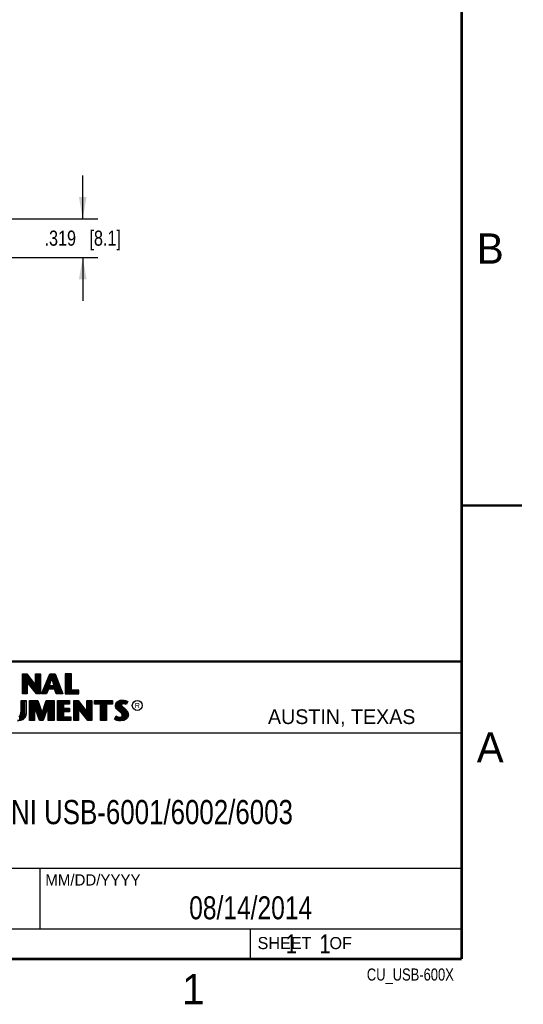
# Model space of a CAD drawing. Header units: inches. Extents: x 0 to 22, y 0 to 17.
# Tile 16 of 17: x 17.8 to 22, y 0.1 to 8.3. Entities that reach past the tile are written whole.
import ezdxf

# ---------------------------------------------------------------- set-up
doc = ezdxf.new("R2010")
doc.units = ezdxf.units.IN
doc.header["$LTSCALE"] = 1.21
doc.header["$MEASUREMENT"] = 0
doc.layers.get('0').update_dxf_attribs({"linetype": 'CONTINUOUS'})
for name, color, linetype in [('DETAIL', 7, 'CONTINUOUS'), ('DIMENSIONS', 7, 'CONTINUOUS'), ('NOTE', 7, 'CONTINUOUS')]:
    doc.layers.add(name, color=color, linetype=linetype)
doc.styles.get("Standard").update_dxf_attribs({"font": 'txt', "width": 0.8})
doc.styles.add('TEXTSTYLE_2', font='txt')
doc.dimstyles.new('DIMSTYLE_1', dxfattribs={"dimtxt": 0.125, "dimasz": 0.18, "dimexe": 0.125, "dimexo": 0.0625, "dimgap": 0.0625, "dimtad": 0, "dimtih": 1, "dimtoh": 1, "dimzin": 4, "dimdsep": 46, "dimtxsty": 'STANDARD', "dimblk": '_FILLED', "dimblk1": '_FILLED', "dimblk2": '_FILLED', "dimcen": 0.09, "dimadec": 0, "dimazin": 0, "dimtp": 0.01, "dimtm": 0.01, "dimtfac": 1, "dimtofl": 0, "dimtmove": 0, "dimatfit": 3, "dimldrblk": '_FILLED', "dimfxl": 1, "dimtolj": 1, "dimtzin": 4, "dimarcsym": 0})

# ---------------------------------------------------------------- blocks, each defined once
blk = doc.blocks.new('_FILLED')
at = {"color": 0, "linetype": 'BYBLOCK'}
blk.add_solid([(0, 0), (-1, 0.174), (-1, -0.174)], dxfattribs=at)
blk = doc.blocks.new('*D0')
at = {"layer": 'DIMENSIONS', "color": 2, "linetype": 'CONTINUOUS'}
for p, q in [((18.366, 6.6203), (18.366, 6.9803)), ((16.131, 6.6203), (18.491, 6.6203)), ((17.618, 6.3016), (18.491, 6.3016)), ((18.366, 6.3016), (18.366, 5.9416))]:
    blk.add_line(p, q, dxfattribs=at)
at = {"layer": 'DIMENSIONS', "color": 2, "linetype": 'CONTINUOUS', "xscale": 0.18, "yscale": 0.18, "zscale": 0.18}
for p, rotation in [((18.366, 6.6203), 270.0000051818), ((18.366, 6.3016), 90.0000051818)]:
    blk.add_blockref('_FILLED', p, dxfattribs=dict(at, rotation=rotation))
at = {"layer": 'DIMENSIONS', "color": 2, "linetype": 'CONTINUOUS', "insert": (18.366, 6.5235), "char_height": 0.125, "width": 1.025, "attachment_point": 2, "line_spacing_factor": 0.9}
blk.add_mtext('.319{\\Ftxt.shx;\\W1.000000;\\H0.125000; }[8.1]', dxfattribs=at)

msp = doc.modelspace()

# ---------------------------------------------------------------- linework, layer by layer
at = {"color": 2, "linetype": 'CONTINUOUS'}
for p, q in [((16.3737, 2.9596), (21.5037, 2.9596)), ((16.375, 2.96), (21.5, 2.96)), ((21.5037, 2.9596), (21.5037, 1.2496)), ((17.8673, 2.8592), (17.9039, 2.8592)), ((17.8673, 2.6915), (17.8673, 2.8592)), ((17.8721, 2.8543), (17.9015, 2.8543)), ((17.8721, 2.6963), (17.8721, 2.8543)), ((17.879, 2.6963), (17.879, 2.8543)), ((17.8874, 2.6963), (17.8874, 2.8543)), ((17.8941, 2.6963), (17.8941, 2.8543)), ((17.8991, 2.8543), (17.9019, 2.8042)), ((17.9015, 2.8543), (17.9813, 2.7492)), ((17.9039, 2.8592), (17.9764, 2.7636)), ((17.9764, 2.8592), (18.0162, 2.8592)), ((17.9764, 2.7636), (17.9764, 2.8592)), ((17.9813, 2.8543), (18.0114, 2.8543)), ((17.9813, 2.7492), (17.9813, 2.8543)), ((17.9858, 2.695), (17.9858, 2.8543)), ((17.9925, 2.6963), (17.9925, 2.8543)), ((17.9992, 2.6963), (17.9992, 2.8543)), ((18.0059, 2.6963), (18.0059, 2.8543)), ((18.0114, 2.8543), (18.0114, 2.6963)), ((18.0162, 2.8592), (18.0162, 2.6915)), ((18.0262, 2.6915), (18.0946, 2.8591)), ((18.0334, 2.6964), (18.0979, 2.8542)), ((18.0946, 2.8591), (18.1369, 2.8591)), ((18.0979, 2.8542), (18.1336, 2.8542)), ((18.0993, 2.803), (18.0993, 2.8542)), ((18.106, 2.8228), (18.106, 2.8542)), ((18.1127, 2.8228), (18.1127, 2.8542)), ((18.1193, 2.8002), (18.1193, 2.8542)), ((18.126, 2.7756), (18.126, 2.8542)), ((18.1327, 2.7364), (18.1327, 2.8542)), ((18.1336, 2.8542), (18.1935, 2.6964)), ((18.1369, 2.8591), (18.2005, 2.6915)), ((18.272, 2.8591), (18.2214, 2.8591)), ((18.2214, 2.8591), (18.2214, 2.6915)), ((18.2671, 2.8542), (18.2262, 2.8542)), ((18.2262, 2.8542), (18.2262, 2.6964)), ((18.2328, 2.6964), (18.2328, 2.8542)), ((18.2395, 2.6964), (18.2395, 2.8542)), ((18.2462, 2.6964), (18.2462, 2.8542)), ((18.2529, 2.6964), (18.2529, 2.8542)), ((18.2595, 2.6964), (18.2595, 2.8542)), ((18.2671, 2.7179), (18.2671, 2.8542)), ((18.272, 2.7227), (18.272, 2.8591)), ((17.9848, 2.6963), (17.9019, 2.8042)), ((17.9019, 2.8042), (17.9019, 2.6963)), ((17.9057, 2.7992), (17.9057, 2.8487)), ((17.9824, 2.6915), (17.9067, 2.7899)), ((17.9067, 2.7899), (17.9067, 2.6915)), ((17.9124, 2.7905), (17.9124, 2.8399)), ((17.9191, 2.7818), (17.9191, 2.8311)), ((17.9258, 2.7731), (17.9258, 2.8223)), ((17.9324, 2.7645), (17.9324, 2.8135)), ((17.9391, 2.7558), (17.9391, 2.8047)), ((17.9458, 2.7471), (17.9458, 2.7959)), ((17.9525, 2.7384), (17.9525, 2.7871)), ((17.9591, 2.7297), (17.9591, 2.7783)), ((17.9658, 2.7211), (17.9658, 2.7695)), ((18.0659, 2.7048), (18.0659, 2.776)), ((18.0726, 2.7214), (18.0726, 2.7924)), ((18.0793, 2.7364), (18.0793, 2.8087)), ((18.084, 2.7533), (18.1054, 2.8228)), ((18.086, 2.7364), (18.086, 2.825)), ((18.0905, 2.7581), (18.109, 2.8179)), ((18.0926, 2.7814), (18.0926, 2.8414)), ((18.1054, 2.8228), (18.1132, 2.8228)), ((18.109, 2.8179), (18.1095, 2.8179)), ((18.1095, 2.8179), (18.1258, 2.7581)), ((18.1132, 2.8228), (18.1321, 2.7533)), ((18.1394, 2.7295), (18.1394, 2.8389)), ((18.146, 2.7096), (18.146, 2.8213)), ((18.1527, 2.6964), (18.1527, 2.8038)), ((18.1594, 2.6964), (18.1594, 2.7862)), ((18.1661, 2.6964), (18.1661, 2.7686)), ((17.9067, 2.6915), (17.8673, 2.6915)), ((17.9019, 2.6963), (17.8721, 2.6963)), ((17.9725, 2.7124), (17.9725, 2.7607)), ((17.9792, 2.7037), (17.9813, 2.7492)), ((18.0162, 2.6915), (17.9824, 2.6915)), ((18.0114, 2.6963), (17.9848, 2.6963)), ((18.0658, 2.6915), (18.0262, 2.6915)), ((18.0625, 2.6964), (18.0334, 2.6964)), ((18.0392, 2.6964), (18.0392, 2.7107)), ((18.0459, 2.6964), (18.0459, 2.727)), ((18.0526, 2.6964), (18.0526, 2.7434)), ((18.0593, 2.6964), (18.0593, 2.7597)), ((18.0786, 2.7364), (18.0625, 2.6964)), ((18.0819, 2.7316), (18.0658, 2.6915)), ((18.137, 2.7364), (18.0786, 2.7364)), ((18.1335, 2.7316), (18.0819, 2.7316)), ((18.1321, 2.7533), (18.084, 2.7533)), ((18.1258, 2.7581), (18.0905, 2.7581)), ((18.0926, 2.7364), (18.0926, 2.7533)), ((18.0993, 2.7364), (18.0993, 2.7533)), ((18.106, 2.7364), (18.106, 2.7533)), ((18.1127, 2.7364), (18.1127, 2.7533)), ((18.1193, 2.7364), (18.1193, 2.7533)), ((18.126, 2.7364), (18.126, 2.7533)), ((18.147, 2.6915), (18.1335, 2.7316)), ((18.1505, 2.6964), (18.137, 2.7364)), ((18.2005, 2.6915), (18.147, 2.6915)), ((18.1935, 2.6964), (18.1505, 2.6964)), ((18.1727, 2.6964), (18.1727, 2.751)), ((18.1794, 2.6964), (18.1794, 2.7334)), ((18.1861, 2.6964), (18.1861, 2.7158)), ((18.2214, 2.6915), (18.3332, 2.6915)), ((18.2262, 2.6964), (18.3284, 2.6964)), ((18.2662, 2.6964), (18.2662, 2.7179)), ((18.3284, 2.7179), (18.2671, 2.7179)), ((18.3332, 2.7227), (18.272, 2.7227)), ((18.2729, 2.6964), (18.2729, 2.7179)), ((18.2796, 2.6964), (18.2796, 2.7179)), ((18.2862, 2.6964), (18.2862, 2.7179)), ((18.2929, 2.6964), (18.2929, 2.7179)), ((18.2996, 2.6964), (18.2996, 2.7179)), ((18.3063, 2.6964), (18.3063, 2.7179)), ((18.3129, 2.6964), (18.3129, 2.7179)), ((18.3196, 2.6964), (18.3196, 2.7179)), ((18.3284, 2.6964), (18.3284, 2.7179)), ((18.3332, 2.6915), (18.3332, 2.7227)), ((17.8557, 2.6384), (17.899, 2.6384)), ((17.8557, 2.5499), (17.8557, 2.6384)), ((17.8606, 2.6335), (17.8941, 2.6335)), ((17.8606, 2.5499), (17.8606, 2.6335)), ((17.8654, 2.4812), (17.8654, 2.6335)), ((17.8721, 2.4868), (17.8721, 2.6335)), ((17.8788, 2.4924), (17.8788, 2.6335)), ((17.8854, 2.5024), (17.8854, 2.6335)), ((17.8941, 2.6335), (17.8941, 2.5349)), ((17.899, 2.6384), (17.899, 2.5345)), ((17.9264, 2.6384), (17.9949, 2.6384)), ((17.9264, 2.4708), (17.9264, 2.6384)), ((17.9313, 2.6335), (17.9914, 2.6335)), ((17.9313, 2.4756), (17.9313, 2.6335)), ((17.9388, 2.4756), (17.9388, 2.6335)), ((17.9455, 2.4756), (17.9455, 2.6335)), ((17.9522, 2.4756), (17.9522, 2.6335)), ((17.9613, 2.6167), (17.9589, 2.6335)), ((18.0108, 2.4756), (17.9613, 2.6167)), ((17.9613, 2.6167), (17.9613, 2.4756)), ((17.9655, 2.6046), (17.9655, 2.6335)), ((17.9722, 2.5856), (17.9722, 2.6335)), ((17.9789, 2.5666), (17.9789, 2.6335)), ((17.9856, 2.5475), (17.9856, 2.6335)), ((17.9914, 2.6335), (18.03, 2.52)), ((17.9922, 2.5285), (17.9922, 2.6311)), ((17.9949, 2.6384), (18.0298, 2.5355)), ((17.9989, 2.5095), (17.9989, 2.6115)), ((18.0298, 2.5355), (18.0629, 2.6384)), ((18.03, 2.52), (18.0664, 2.6335)), ((18.084, 2.6176), (18.0359, 2.4756)), ((18.059, 2.5437), (18.059, 2.6104)), ((18.0629, 2.6384), (18.1299, 2.6384)), ((18.0657, 2.5634), (18.0657, 2.6311)), ((18.0664, 2.6335), (18.1251, 2.6335)), ((18.0723, 2.5831), (18.0723, 2.6335)), ((18.079, 2.6028), (18.079, 2.6335)), ((18.084, 2.6176), (18.0857, 2.6335)), ((18.084, 2.4756), (18.084, 2.6176)), ((18.0924, 2.4756), (18.0924, 2.6335)), ((18.099, 2.4756), (18.099, 2.6335)), ((18.1057, 2.4756), (18.1057, 2.6335)), ((18.1124, 2.4756), (18.1124, 2.6335)), ((18.1191, 2.4756), (18.1191, 2.6335)), ((18.1251, 2.6335), (18.1251, 2.4756)), ((18.1299, 2.6384), (18.1299, 2.4708)), ((18.1564, 2.6384), (18.2578, 2.6384)), ((18.1564, 2.4708), (18.1564, 2.6384)), ((18.1612, 2.6335), (18.253, 2.6335)), ((18.1612, 2.4756), (18.1612, 2.6335)), ((18.1658, 2.4756), (18.1658, 2.6335)), ((18.1725, 2.4756), (18.1725, 2.6335)), ((18.1791, 2.4756), (18.1791, 2.6335)), ((18.1858, 2.4756), (18.1858, 2.6335)), ((18.1925, 2.4756), (18.1925, 2.6335)), ((18.1992, 2.4756), (18.1992, 2.6335)), ((18.253, 2.6119), (18.2018, 2.6119)), ((18.2018, 2.6119), (18.2018, 2.5692)), ((18.2058, 2.6119), (18.2058, 2.6335)), ((18.2578, 2.6071), (18.2066, 2.6071)), ((18.2066, 2.6071), (18.2066, 2.574)), ((18.2125, 2.6119), (18.2125, 2.6335)), ((18.2192, 2.6119), (18.2192, 2.6335)), ((18.2259, 2.6119), (18.2259, 2.6335)), ((18.2325, 2.6119), (18.2325, 2.6335)), ((18.2392, 2.6119), (18.2392, 2.6335)), ((18.2459, 2.6119), (18.2459, 2.6335)), ((18.253, 2.6335), (18.253, 2.6119)), ((18.2578, 2.6384), (18.2578, 2.6071)), ((18.2918, 2.6385), (18.3284, 2.6385)), ((18.2918, 2.4708), (18.2918, 2.6385)), ((18.2967, 2.6336), (18.326, 2.6336)), ((18.2967, 2.4756), (18.2967, 2.6336)), ((18.2993, 2.4756), (18.2993, 2.6336)), ((18.306, 2.4756), (18.306, 2.6336)), ((18.3127, 2.4756), (18.3127, 2.6336)), ((18.3193, 2.4756), (18.3193, 2.6336)), ((18.326, 2.6336), (18.4058, 2.5284)), ((18.3264, 2.5834), (18.326, 2.6336)), ((18.3284, 2.6385), (18.401, 2.5429)), ((18.3327, 2.5753), (18.3327, 2.6248)), ((18.3394, 2.5667), (18.3394, 2.6161)), ((18.346, 2.558), (18.346, 2.6073)), ((18.401, 2.6385), (18.4408, 2.6385)), ((18.401, 2.5429), (18.401, 2.6385)), ((18.4058, 2.6336), (18.4359, 2.6336)), ((18.4058, 2.5284), (18.4058, 2.6336)), ((18.4128, 2.4756), (18.4128, 2.6336)), ((18.4195, 2.4756), (18.4195, 2.6336)), ((18.4261, 2.4756), (18.4261, 2.6336)), ((18.4328, 2.4756), (18.4328, 2.6336)), ((18.4359, 2.6336), (18.4359, 2.4756)), ((18.4408, 2.6385), (18.4408, 2.4708)), ((18.4641, 2.6383), (18.6117, 2.6383)), ((18.4641, 2.607), (18.4641, 2.6383)), ((18.5125, 2.607), (18.4641, 2.607)), ((18.469, 2.6334), (18.6068, 2.6334)), ((18.469, 2.6119), (18.469, 2.6334)), ((18.5174, 2.6119), (18.469, 2.6119)), ((18.4729, 2.6119), (18.4729, 2.6334)), ((18.4795, 2.6119), (18.4795, 2.6334)), ((18.4862, 2.6119), (18.4862, 2.6334)), ((18.4929, 2.6119), (18.4929, 2.6334)), ((18.4996, 2.6119), (18.4996, 2.6334)), ((18.5062, 2.6119), (18.5062, 2.6334)), ((18.5125, 2.4708), (18.5125, 2.607)), ((18.5129, 2.6119), (18.5129, 2.6334)), ((18.5174, 2.6119), (18.5196, 2.6334)), ((18.5174, 2.4756), (18.5174, 2.6119)), ((18.5263, 2.4756), (18.5263, 2.6334)), ((18.5329, 2.4756), (18.5329, 2.6334)), ((18.5396, 2.4756), (18.5396, 2.6334)), ((18.5463, 2.4756), (18.5463, 2.6334)), ((18.553, 2.4756), (18.553, 2.6334)), ((18.5584, 2.6119), (18.5596, 2.6334)), ((18.6068, 2.6119), (18.5584, 2.6119)), ((18.5584, 2.6119), (18.5584, 2.4756)), ((18.6117, 2.607), (18.5633, 2.607)), ((18.5633, 2.607), (18.5633, 2.4708)), ((18.5663, 2.6119), (18.5663, 2.6334)), ((18.573, 2.6119), (18.573, 2.6334)), ((18.5797, 2.6119), (18.5797, 2.6334)), ((18.5863, 2.6119), (18.5863, 2.6334)), ((18.593, 2.6119), (18.593, 2.6334)), ((18.5997, 2.6119), (18.5997, 2.6334)), ((18.6068, 2.6334), (18.6068, 2.6119)), ((18.6117, 2.6383), (18.6117, 2.607)), ((18.6362, 2.5964), (18.6391, 2.6108)), ((18.6391, 2.6108), (18.648, 2.624)), ((18.6411, 2.5962), (18.6437, 2.6089)), ((18.6437, 2.6089), (18.6516, 2.6206)), ((18.6464, 2.5754), (18.6464, 2.613)), ((18.648, 2.624), (18.6599, 2.6327)), ((18.6516, 2.6206), (18.6622, 2.6284)), ((18.6531, 2.5683), (18.6531, 2.6217)), ((18.6598, 2.5616), (18.6598, 2.6266)), ((18.6599, 2.6327), (18.6766, 2.6393)), ((18.6622, 2.6284), (18.6777, 2.6346)), ((18.6664, 2.556), (18.6664, 2.6301)), ((18.6731, 2.5504), (18.6731, 2.6327)), ((18.6766, 2.6393), (18.695, 2.6413)), ((18.6777, 2.6346), (18.6951, 2.6365)), ((18.6819, 2.6044), (18.6798, 2.6348)), ((18.6851, 2.6093), (18.6819, 2.6044)), ((18.6897, 2.6126), (18.6851, 2.6093)), ((18.6865, 2.6103), (18.6865, 2.6355)), ((18.6887, 2.6059), (18.6866, 2.6027)), ((18.6918, 2.6082), (18.6887, 2.6059)), ((18.6958, 2.6144), (18.6897, 2.6126)), ((18.6967, 2.6097), (18.6918, 2.6082)), ((18.6932, 2.6137), (18.6932, 2.6362)), ((18.695, 2.6413), (18.7074, 2.6405)), ((18.6951, 2.6365), (18.7067, 2.6356)), ((18.7018, 2.6151), (18.6958, 2.6144)), ((18.7019, 2.6102), (18.6967, 2.6097)), ((18.6998, 2.6149), (18.6998, 2.6361)), ((18.708, 2.6148), (18.7018, 2.6151)), ((18.7074, 2.6099), (18.7019, 2.6102)), ((18.7065, 2.6148), (18.7065, 2.6357)), ((18.7067, 2.6356), (18.7196, 2.6329)), ((18.7074, 2.6405), (18.7209, 2.6376)), ((18.716, 2.6082), (18.7074, 2.6099)), ((18.7172, 2.6129), (18.708, 2.6148)), ((18.7132, 2.6137), (18.7132, 2.6343)), ((18.7206, 2.6068), (18.716, 2.6082)), ((18.7227, 2.6112), (18.7172, 2.6129)), ((18.7196, 2.6329), (18.7275, 2.6302)), ((18.7199, 2.6121), (18.7199, 2.6328)), ((18.7252, 2.6039), (18.7206, 2.6068)), ((18.7209, 2.6376), (18.7293, 2.6347)), ((18.7233, 2.6108), (18.7227, 2.6112)), ((18.7319, 2.6281), (18.7233, 2.6108)), ((18.7385, 2.6304), (18.7252, 2.6039)), ((18.7265, 2.6173), (18.7265, 2.6305)), ((18.7275, 2.6302), (18.7319, 2.6281)), ((18.7293, 2.6347), (18.7385, 2.6304)), ((17.8509, 2.521), (17.8542, 2.5342)), ((17.8542, 2.5342), (17.8557, 2.5499)), ((17.8557, 2.5198), (17.8591, 2.5337)), ((17.8587, 2.4792), (17.8587, 2.5323)), ((17.8591, 2.5337), (17.8606, 2.5499)), ((17.8941, 2.5349), (17.8906, 2.5123)), ((17.899, 2.5345), (17.8953, 2.5107)), ((18.0073, 2.4708), (17.9662, 2.5882)), ((17.9662, 2.5882), (17.9662, 2.4708)), ((18.0056, 2.4904), (18.0056, 2.5918)), ((18.0123, 2.4756), (18.0123, 2.5722)), ((18.0189, 2.4756), (18.0189, 2.5525)), ((18.0256, 2.4756), (18.0256, 2.5329)), ((18.0323, 2.4756), (18.0323, 2.5272)), ((18.039, 2.4845), (18.039, 2.548)), ((18.0792, 2.5882), (18.0394, 2.4708)), ((18.0456, 2.5042), (18.0456, 2.5688)), ((18.0523, 2.524), (18.0523, 2.5896)), ((18.0792, 2.4708), (18.0792, 2.5882)), ((18.2018, 2.5692), (18.252, 2.5692)), ((18.252, 2.5474), (18.2018, 2.5474)), ((18.2018, 2.5474), (18.2018, 2.4973)), ((18.2058, 2.5474), (18.2058, 2.5692)), ((18.2066, 2.574), (18.2569, 2.574)), ((18.2569, 2.5425), (18.2066, 2.5425)), ((18.2066, 2.5425), (18.2066, 2.5022)), ((18.2125, 2.5474), (18.2125, 2.5692)), ((18.2192, 2.5474), (18.2192, 2.5692)), ((18.2259, 2.5474), (18.2259, 2.5692)), ((18.2325, 2.5474), (18.2325, 2.5692)), ((18.2392, 2.5474), (18.2392, 2.5692)), ((18.2459, 2.5474), (18.2459, 2.5692)), ((18.252, 2.5692), (18.252, 2.5474)), ((18.2569, 2.574), (18.2569, 2.5425)), ((18.4094, 2.4756), (18.3264, 2.5834)), ((18.3264, 2.5834), (18.3264, 2.4756)), ((18.407, 2.4708), (18.3313, 2.5692)), ((18.3313, 2.5692), (18.3313, 2.4708)), ((18.3527, 2.5493), (18.3527, 2.5985)), ((18.3594, 2.5406), (18.3594, 2.5897)), ((18.3661, 2.5319), (18.3661, 2.5809)), ((18.3727, 2.5233), (18.3727, 2.5721)), ((18.3794, 2.5146), (18.3794, 2.5633)), ((18.3861, 2.5059), (18.3861, 2.5545)), ((18.3928, 2.4972), (18.3928, 2.5457)), ((18.3994, 2.4886), (18.3994, 2.5369)), ((18.4061, 2.4799), (18.4061, 2.5281)), ((18.6374, 2.5855), (18.6362, 2.5964)), ((18.6411, 2.5757), (18.6374, 2.5855)), ((18.6421, 2.5866), (18.6411, 2.5962)), ((18.6463, 2.5682), (18.6411, 2.5757)), ((18.6455, 2.578), (18.6421, 2.5866)), ((18.6501, 2.5713), (18.6455, 2.578)), ((18.6506, 2.5639), (18.6463, 2.5682)), ((18.6541, 2.5673), (18.6501, 2.5713)), ((18.6564, 2.5581), (18.6506, 2.5639)), ((18.6597, 2.5617), (18.6541, 2.5673)), ((18.6794, 2.5388), (18.6564, 2.5581)), ((18.6827, 2.5424), (18.6597, 2.5617)), ((18.6869, 2.5313), (18.6794, 2.5388)), ((18.6798, 2.5449), (18.6815, 2.5996)), ((18.6819, 2.6044), (18.6815, 2.5996)), ((18.6815, 2.5996), (18.683, 2.5925)), ((18.6908, 2.5344), (18.6827, 2.5424)), ((18.683, 2.5925), (18.6901, 2.5838)), ((18.6866, 2.6027), (18.6864, 2.5999)), ((18.6864, 2.5999), (18.6875, 2.5947)), ((18.6865, 2.5387), (18.6865, 2.5882)), ((18.6913, 2.5244), (18.6869, 2.5313)), ((18.6875, 2.5947), (18.6936, 2.5872)), ((18.6901, 2.5838), (18.7125, 2.5652)), ((18.6957, 2.5264), (18.6908, 2.5344)), ((18.6933, 2.5172), (18.6913, 2.5244)), ((18.6932, 2.5305), (18.6932, 2.5812)), ((18.6936, 2.5872), (18.7157, 2.5688)), ((18.6983, 2.5174), (18.6957, 2.5264)), ((18.6998, 2.4757), (18.6998, 2.5757)), ((18.7065, 2.4766), (18.7065, 2.5701)), ((18.7125, 2.5652), (18.7183, 2.5593)), ((18.7132, 2.4809), (18.7132, 2.5645)), ((18.7157, 2.5688), (18.7218, 2.5627)), ((18.7183, 2.5593), (18.7242, 2.5532)), ((18.7199, 2.4834), (18.7199, 2.5577)), ((18.7218, 2.5627), (18.7278, 2.5564)), ((18.7242, 2.5532), (18.7306, 2.5449)), ((18.7265, 2.4907), (18.7265, 2.5501)), ((18.7278, 2.5564), (18.7348, 2.5475)), ((18.7306, 2.5449), (18.7354, 2.5353)), ((18.7332, 2.4981), (18.7354, 2.5353)), ((18.7348, 2.5475), (18.7399, 2.5371)), ((18.7354, 2.5353), (18.7377, 2.5278)), ((18.7377, 2.5278), (18.7385, 2.5177)), ((18.7399, 2.5371), (18.7425, 2.5287)), ((18.7425, 2.5287), (18.7434, 2.5175)), ((17.849, 2.4755), (17.8263, 2.4727)), ((17.8502, 2.4708), (17.8264, 2.4678)), ((17.8381, 2.5049), (17.8458, 2.5107)), ((17.8411, 2.501), (17.8502, 2.5085)), ((17.8454, 2.4751), (17.8454, 2.5046)), ((17.8458, 2.5107), (17.8509, 2.521)), ((17.8668, 2.4823), (17.849, 2.4755)), ((17.8502, 2.5085), (17.8557, 2.5198)), ((17.8693, 2.4781), (17.8502, 2.4708)), ((17.8521, 2.4767), (17.8521, 2.5101)), ((17.8812, 2.4944), (17.8668, 2.4823)), ((17.885, 2.4913), (17.8693, 2.4781)), ((17.8906, 2.5123), (17.8812, 2.4944)), ((17.8953, 2.5107), (17.885, 2.4913)), ((17.9662, 2.4708), (17.9264, 2.4708)), ((17.9613, 2.4756), (17.9313, 2.4756)), ((18.0394, 2.4708), (18.0073, 2.4708)), ((18.0359, 2.4756), (18.0108, 2.4756)), ((18.1299, 2.4708), (18.0792, 2.4708)), ((18.1251, 2.4756), (18.084, 2.4756)), ((18.2683, 2.4708), (18.1564, 2.4708)), ((18.2635, 2.4756), (18.1612, 2.4756)), ((18.2018, 2.4973), (18.2635, 2.4973)), ((18.2058, 2.4756), (18.2058, 2.4973)), ((18.2066, 2.5022), (18.2683, 2.5022)), ((18.2125, 2.4756), (18.2125, 2.4973)), ((18.2192, 2.4756), (18.2192, 2.4973)), ((18.2259, 2.4756), (18.2259, 2.4973)), ((18.2325, 2.4756), (18.2325, 2.4973)), ((18.2392, 2.4756), (18.2392, 2.4973)), ((18.2459, 2.4756), (18.2459, 2.4973)), ((18.2526, 2.4756), (18.2526, 2.4973)), ((18.2593, 2.4756), (18.2593, 2.4973)), ((18.2635, 2.4973), (18.2635, 2.4756)), ((18.2683, 2.5022), (18.2683, 2.4708)), ((18.3313, 2.4708), (18.2918, 2.4708)), ((18.3264, 2.4756), (18.2967, 2.4756)), ((18.4408, 2.4708), (18.407, 2.4708)), ((18.4359, 2.4756), (18.4094, 2.4756)), ((18.5633, 2.4708), (18.5125, 2.4708)), ((18.5584, 2.4756), (18.5174, 2.4756)), ((18.6285, 2.4832), (18.6434, 2.5109)), ((18.638, 2.4769), (18.6285, 2.4832)), ((18.6348, 2.4848), (18.6451, 2.5037)), ((18.6402, 2.4812), (18.6348, 2.4848)), ((18.6472, 2.4732), (18.638, 2.4769)), ((18.6397, 2.4814), (18.6397, 2.4939)), ((18.6486, 2.4778), (18.6402, 2.4812)), ((18.6434, 2.5109), (18.6498, 2.5063)), ((18.6451, 2.5037), (18.6472, 2.5021)), ((18.6464, 2.4783), (18.6472, 2.5021)), ((18.6472, 2.5021), (18.6542, 2.4986)), ((18.6607, 2.4703), (18.6472, 2.4732)), ((18.6616, 2.4751), (18.6486, 2.4778)), ((18.6498, 2.5063), (18.6561, 2.5031)), ((18.6531, 2.4769), (18.6531, 2.499)), ((18.6542, 2.4986), (18.6634, 2.4955)), ((18.6561, 2.5031), (18.6645, 2.5002)), ((18.6598, 2.4753), (18.6598, 2.4967)), ((18.6722, 2.4686), (18.6607, 2.4703)), ((18.6727, 2.4734), (18.6616, 2.4751)), ((18.6634, 2.4955), (18.6719, 2.4945)), ((18.6645, 2.5002), (18.672, 2.4994)), ((18.6664, 2.4743), (18.6664, 2.4951)), ((18.6719, 2.4945), (18.68, 2.4952)), ((18.672, 2.4994), (18.6789, 2.4999)), ((18.6806, 2.4683), (18.6722, 2.4686)), ((18.6804, 2.4731), (18.6727, 2.4734)), ((18.6731, 2.4733), (18.6731, 2.4943)), ((18.6789, 2.4999), (18.6841, 2.502)), ((18.6798, 2.4731), (18.6798, 2.4951)), ((18.68, 2.4952), (18.6864, 2.4976)), ((18.7053, 2.4764), (18.6804, 2.4731)), ((18.7068, 2.4717), (18.6806, 2.4683)), ((18.6841, 2.502), (18.689, 2.5054)), ((18.6864, 2.4976), (18.6926, 2.502)), ((18.6865, 2.4739), (18.6865, 2.4977)), ((18.689, 2.5054), (18.6918, 2.51)), ((18.6918, 2.51), (18.6933, 2.5172)), ((18.6926, 2.502), (18.6964, 2.5082)), ((18.6932, 2.4748), (18.6932, 2.5024)), ((18.6964, 2.5082), (18.6983, 2.5174)), ((18.7222, 2.4859), (18.7053, 2.4764)), ((18.7252, 2.4821), (18.7068, 2.4717)), ((18.7321, 2.4969), (18.7222, 2.4859)), ((18.7362, 2.4942), (18.7252, 2.4821)), ((18.737, 2.5079), (18.7321, 2.4969)), ((18.7417, 2.5066), (18.7362, 2.4942)), ((18.7385, 2.5177), (18.737, 2.5079)), ((18.7434, 2.5175), (18.7417, 2.5066)), ((16.7288, 2.37), (21.5, 2.37)), ((16.3737, 1.2496), (21.5037, 1.2496)), ((18.01, 1.25), (21.5, 1.25)), ((18.01, 1.25), (18.01, 0.75)), ((21.5, 1.25), (21.5, 0.75)), ((16.375, 0.75), (21.5, 0.75)), ((18.01, 0.75), (21.5, 0.75)), ((19.75, 0.75), (21.5, 0.75)), ((19.75, 0.75), (19.75, 0.5)), ((21.5, 0.75), (21.5, 0.5)), ((19.75, 0.5), (21.5, 0.5)), ((20.4977, 0.4994), (21.4977, 0.4994)), ((20.4977, 0.4994), (20.4977, 0.4989)), ((20.4977, 0.4989), (21.4977, 0.4989)), ((21.4977, 0.4994), (21.4977, 0.4989))]:
    msp.add_line(p, q, dxfattribs=at)
at = {"color": 7, "linetype": 'CONTINUOUS', "const_width": 0.02}
for points in [[(21.5, 0.5), (21.5, 16.5)], [(22, 4.25), (21.5, 4.25)], [(13.6, 2.9595), (21.5, 2.96)], [(0.5, 0.5), (21.5, 0.5)]]:
    msp.add_lwpolyline(points, dxfattribs=at)
at = {"color": 2, "linetype": 'CONTINUOUS'}
msp.add_circle((18.8172, 2.5968), 0.0414, dxfattribs=at)

# ---------------------------------------------------------------- texts
at = {"color": 2, "linetype": 'CONTINUOUS', "attachment_point": 1, "line_spacing_factor": 0.9, "style": 'TEXTSTYLE_2'}
for s, insert, char_height, width in [('B', (21.625, 6.5), 0.25, 0.25), ('R', (18.7972, 2.6166), 0.0418, 0.041753), ('AUSTIN, TEXAS', (19.898, 2.5642), 0.121576, 1.580488), ('A', (21.625, 2.375), 0.25, 0.25), ('MM/DD/YYYY', (18.0565, 1.2002), 0.093, 0.93), ('SHEET    OF', (19.8121, 0.6815), 0.1, 1.1), ('1', (19.1875, 0.375), 0.25, 0.25)]:
    msp.add_mtext(s, dxfattribs=dict(at, insert=insert, char_height=char_height, width=width))
at = {"layer": 'DETAIL', "color": 7, "linetype": 'CONTINUOUS', "insert": (19.8125, 0.7031), "char_height": 0.15625, "width": 1.375, "attachment_point": 1, "line_spacing_factor": 0.9}
msp.add_mtext('     1    1', dxfattribs=at)
at = {"layer": 'DETAIL', "color": 2, "linetype": 'CONTINUOUS', "insert": (21.4352, 0.4213), "char_height": 0.1, "width": 0.88, "attachment_point": 3, "line_spacing_factor": 0.9}
msp.add_mtext('CU_USB-600X', dxfattribs=at)
at = {"layer": 'NOTE', "color": 7, "linetype": 'CONTINUOUS', "attachment_point": 2, "line_spacing_factor": 0.9}
for s, insert, char_height, width in [('NI USB-6001/6002/6003', (18.9387, 1.8146), 0.2, 3.36), ('08/14/2014', (19.755, 1.0181), 0.19, 1.52)]:
    msp.add_mtext(s, dxfattribs=dict(at, insert=insert, char_height=char_height, width=width))

# ---------------------------------------------------------------- dimensions: what is measured, and where the dimension line sits
at = {"layer": 'DIMENSIONS', "color": 2, "linetype": 'CONTINUOUS'}
dim = msp.add_linear_dim(base=(18.366, 6.6203), p1=(17.5555, 6.3016), p2=(16.0685, 6.6203), angle=90.00001, dimstyle='DIMSTYLE_1', dxfattribs=at)
dim.commit()
dim.dimension.update_dxf_attribs({"geometry": '*D0', "text_midpoint": (18.366, 6.461), "dimtype": 160})

doc.saveas('drawing.dxf')
